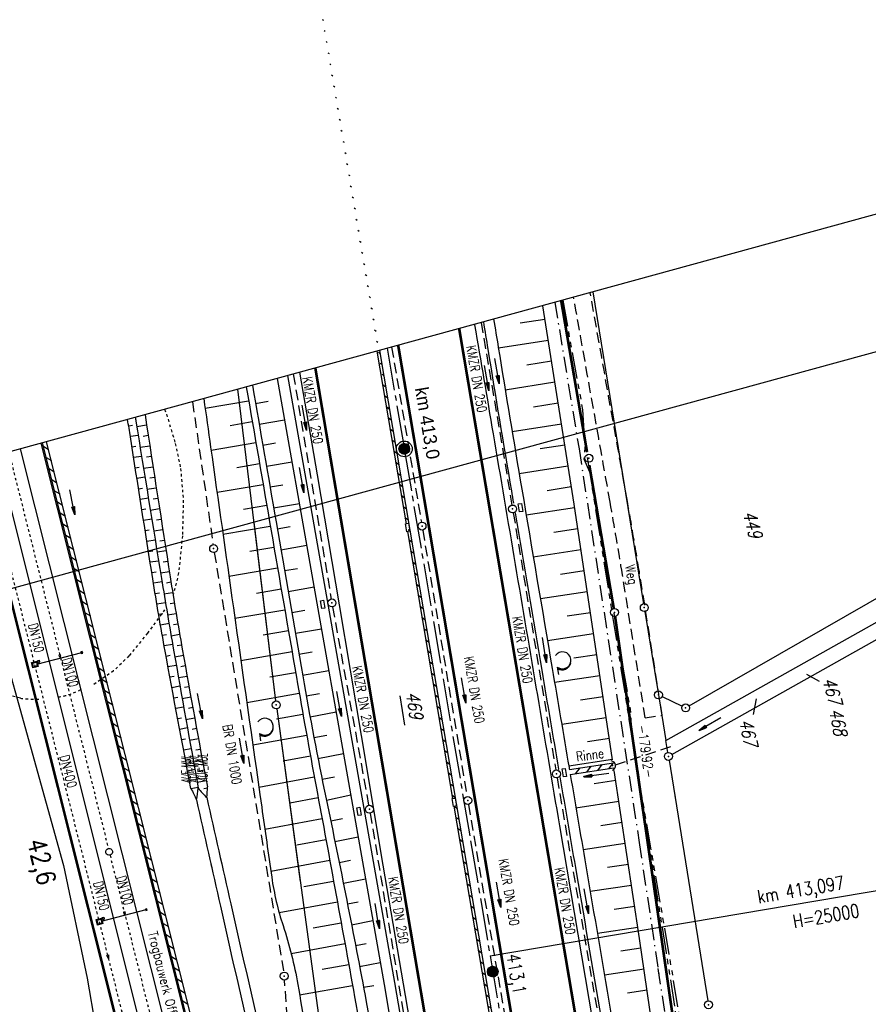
# Model space of a CAD drawing. Extents: x 447258 to 447844, y 441190 to 442763.
# Tile 121 of 123: x 447341 to 447501, y 442203 to 442388. Entities that reach past the tile are written whole.
import ezdxf
from ezdxf.enums import TextEntityAlignment as Align

# ---------------------------------------------------------------- set-up
doc = ezdxf.new("R2010")
doc.units = 0
doc.header["$LTSCALE"] = 2
doc.header["$MEASUREMENT"] = 0
for name, pattern in [('ACAD_ISO03W100', [0.5, 0.25, -0.25]), ('ACAD_ISO10W100W', [0.5, 0.25, -0.25]), ('ACHSE', [5.5, 4, -0.5, 0.5, -0.5]), ('AUSGEZOGEN', [0]), ('BAB-FM2', [2.6, 1.5, -0.5, 0.1, -0.5]), ('GESTRICH-X2', [1.5, 1, -0.5]), ('PHANTOMX2', [5, 2.5, -0.5, 0.5, -0.5, 0.5, -0.5])]:
    doc.linetypes.add(name, pattern=pattern)
doc.layers.get('0').update_dxf_attribs({"linetype": 'AUSGEZOGEN'})
for name, color, linetype in [('206-ABSTAND', 8, 'AUSGEZOGEN'), ('206-FLSTNR', 8, 'AUSGEZOGEN'), ('206-GRENZL', 8, 'AUSGEZOGEN'), ('206-GRENZL-BAB', 7, 'AUSGEZOGEN'), ('206-GRENZP', 8, 'AUSGEZOGEN'), ('206-GRENZP-BAB', 7, 'AUSGEZOGEN'), ('207-FLSTNR', 8, 'AUSGEZOGEN'), ('207-FLSTNR-BAB', 7, 'AUSGEZOGEN'), ('207-GRENZL', 8, 'AUSGEZOGEN'), ('207-GRENZL-BAB', 7, 'AUSGEZOGEN'), ('207-GRENZP', 8, 'AUSGEZOGEN'), ('207-GRENZP-BAB', 7, 'AUSGEZOGEN'), ('ACHSETOP', 250, 'ACHSE'), ('ANMERKUNG', 7, 'CONTINUOUS'), ('BAB_FM', 5, 'BAB-FM2'), ('BOESCHG', 250, 'AUSGEZOGEN'), ('DB-Bahnachse', 7, 'CONTINUOUS'), ('DB-Bestand', 8, 'CONTINUOUS'), ('DB-Gleisachsen', 7, 'CONTINUOUS'), ('DB-GRABEN', 15, 'AUSGEZOGEN'), ('DB-Ingenieurbauwerke', 15, 'CONTINUOUS'), ('DURCHL', 200, 'GESTRICH-X2'), ('FBRTOP', 250, 'AUSGEZOGEN'), ('GRABEN', 250, 'AUSGEZOGEN'), ('HEKT_B', 250, 'CONTINUOUS'), ('KANAL', 7, 'GESTRICH-X2'), ('Lichtwellenleiter COLT', 46, 'PHANTOMX2'), ('Lichtwellenleiter GLH', 46, 'PHANTOMX2'), ('MULDE', 250, 'AUSGEZOGEN'), ('NZ', 250, 'AUSGEZOGEN'), ('PFEIL', 7, 'CONTINUOUS'), ('PFEILTOP', 200, 'AUSGEZOGEN'), ('Planeinteilung', 250, 'CONTINUOUS'), ('RAHMEN', 7, 'AUSGEZOGEN'), ('Rinne', 200, 'CONTINUOUS'), ('SCHLITZRINNE', 200, 'AUSGEZOGEN'), ('SCHSYMBOL', 200, 'AUSGEZOGEN'), ('TEXTO', 4, 'CONTINUOUS'), ('WALD', 8, 'AUSGEZOGEN'), ('WEG', 250, 'GESTRICH-X2')]:
    doc.layers.add(name, color=color, linetype=linetype)
doc.styles.add('ROMANS', font='romans.shx', dxfattribs={"width": 0.8})
doc.styles.add('UNIR-H', font='unir_h.shx', dxfattribs={"width": 0.8})

# ---------------------------------------------------------------- blocks, each defined once
blk = doc.blocks.new('*X15')
at = {"color": 0}
for p, q in [((212.23, 257.39), (213.24, 258.4)), ((212.24, 257.33), (213.31, 258.4)), ((212.24, 257.47), (213.17, 258.4)), ((212.24, 257.26), (213.37, 258.39)), ((212.24, 257.55), (213.09, 258.39)), ((212.25, 257.2), (213.43, 258.38)), ((212.26, 257.63), (213, 258.37)), ((212.27, 257.14), (213.49, 258.37)), ((212.28, 257.09), (213.55, 258.35)), ((212.29, 257.73), (212.9, 258.35)), ((212.3, 257.04), (213.6, 258.33)), ((212.32, 256.99), (213.65, 258.31)), ((212.34, 257.86), (212.78, 258.29)), ((212.35, 256.94), (213.69, 258.29)), ((212.37, 256.9), (213.74, 258.26)), ((212.4, 256.85), (213.78, 258.24)), ((212.43, 256.81), (213.83, 258.21)), ((212.46, 256.77), (213.86, 258.18)), ((212.49, 256.73), (213.9, 258.14)), ((212.53, 256.7), (213.94, 258.11)), ((212.56, 256.66), (213.97, 258.07)), ((212.6, 256.63), (214.01, 258.03)), ((212.64, 256.6), (214.04, 257.99)), ((212.68, 256.57), (214.07, 257.95)), ((212.73, 256.54), (214.09, 257.91)), ((212.77, 256.52), (214.12, 257.86)), ((212.82, 256.49), (214.14, 257.82)), ((212.87, 256.47), (214.16, 257.77)), ((212.92, 256.45), (214.18, 257.72)), ((212.97, 256.44), (214.2, 257.66)), ((213.03, 256.42), (214.21, 257.6)), ((213.09, 256.41), (214.22, 257.54)), ((213.16, 256.41), (214.23, 257.48)), ((213.22, 256.4), (214.23, 257.41)), ((213.3, 256.41), (214.23, 257.34)), ((213.38, 256.41), (214.22, 257.26)), ((213.46, 256.43), (214.2, 257.17)), ((213.56, 256.46), (214.18, 257.07)), ((213.69, 256.51), (214.12, 256.95))]:
    blk.add_line(p, q, dxfattribs=at)
blk = doc.blocks.new('SRMAST2')
at = {"color": 0}
blk.add_circle((0, 0), 0.999, dxfattribs=at)
blk.add_point((0, 0), dxfattribs=at)
blk.add_blockref('*X15', (-213.23, -257.4))
blk = doc.blocks.new('PP')
at = {"color": 0}
blk.add_circle((0, -0.01), 1.49, dxfattribs=at)
blk.add_point((0, 0), dxfattribs=at)
blk = doc.blocks.new('GST')
at = {"color": 0}
blk.add_circle((0, 0), 0.75, dxfattribs=at)
blk.add_point((0, 0), dxfattribs=at)
blk = doc.blocks.new('13')
blk.add_lwpolyline([(0.76, 1.22), (-0.75, 1.22), (-0.75, 1.8), (0.76, 1.8)], close=True)
at = {"rotation": 180}
blk.add_blockref('GST', (0, 0), dxfattribs=at)
blk = doc.blocks.new('10')
blk.add_blockref('GST', (0, 0))
blk = doc.blocks.new('PFEIL2')
at = {"color": 0}
for p, q in [((0.88, 0), (-2.4, -0.01)), ((0.88, -0.27), (0.88, 0.28)), ((0.88, 0.28), (2.43, 0.01)), ((0.91, 0.27), (0.88, 0.26)), ((0.97, 0.26), (0.88, 0.25)), ((1.02, 0.25), (0.88, 0.23)), ((1.07, 0.24), (0.88, 0.21)), ((1.13, 0.23), (0.88, 0.19)), ((1.18, 0.22), (0.88, 0.17)), ((1.24, 0.21), (0.88, 0.15)), ((1.29, 0.21), (0.88, 0.14)), ((1.34, 0.2), (0.88, 0.12)), ((1.4, 0.19), (0.88, 0.1)), ((1.45, 0.18), (0.88, 0.08)), ((1.51, 0.17), (0.88, 0.06)), ((1.56, 0.16), (0.88, 0.04)), ((1.61, 0.15), (0.88, 0.02)), ((1.67, 0.14), (0.88, 0.01)), ((1.72, 0.13), (0.88, -0.01)), ((1.78, 0.12), (0.88, -0.03)), ((1.83, 0.11), (0.88, -0.05)), ((1.88, 0.1), (0.88, -0.07)), ((1.94, 0.09), (0.88, -0.09)), ((2.05, 0.08), (0.88, -0.12)), ((1.99, 0.08), (0.88, -0.11)), ((2.1, 0.07), (0.88, -0.14)), ((2.15, 0.06), (0.88, -0.16)), ((2.21, 0.05), (0.88, -0.18)), ((2.26, 0.04), (0.88, -0.2)), ((2.32, 0.03), (0.88, -0.22)), ((2.37, 0.02), (0.88, -0.23)), ((2.42, 0.01), (0.88, -0.25)), ((2.43, 0.01), (0.88, -0.27))]:
    blk.add_line(p, q, dxfattribs=at)
blk = doc.blocks.new('1135297')
blk.add_line((0, 297), (0, 0))
at = {"layer": 'RAHMEN'}
blk.add_line((25, 292), (25, 5), dxfattribs=at)
blk = doc.blocks.new('LW')
at = {"color": 0}
blk.add_line((1.18, 0), (2.58, 0), dxfattribs=at)
for centre, radius, start, end in [((0.07, 1.19), 1.6, 312.7202, 226.7249), ((0.17, 1.08), 1.68, 321.1992, 68.9844), ((0.08, 1.13), 1.67, 319.2916, 65.2101)]:
    blk.add_arc(centre, radius, start, end, dxfattribs=at)
blk = doc.blocks.new('40')
at = {"color": 0}
blk.add_arc((0.02, 0.31), 0.91, 192.5363, 347.4637, dxfattribs=at)
blk.add_point((0, 0), dxfattribs=at)

msp = doc.modelspace()

# ---------------------------------------------------------------- hatches: boundary and pattern name
at = {"layer": 'SCHLITZRINNE'}
h = msp.add_hatch(dxfattribs=at)
h.set_pattern_fill('_USER', color=256, scale=1.5, angle=45, style=0, pattern_type=0)
h.set_pattern_definition([(324.57214, (447454.4577, 442051.7744), (0.8695163, 1.222269), [])])
edge = h.paths.add_edge_path()
edge.add_line((447334.61, 442762.62), (447342.75, 442714.53))
edge.add_line((447342.75, 442714.53), (447353.71, 442649.78))
edge.add_line((447353.71, 442649.78), (447366.66, 442573))
edge.add_line((447366.66, 442573), (447374.28, 442528.1))
edge.add_line((447374.28, 442528.1), (447381.7, 442484.19))
edge.add_line((447381.7, 442484.19), (447389.27, 442439.44))
edge.add_line((447389.27, 442439.44), (447397.61, 442390.05))
edge.add_line((447397.61, 442390.05), (447405.85, 442341.53))
edge.add_line((447405.85, 442341.53), (447414.19, 442292.22))
edge.add_line((447414.19, 442292.22), (447422.92, 442240.68))
edge.add_line((447422.92, 442240.68), (447431.34, 442190.99))
edge.add_line((447431.34, 442190.99), (447439.46, 442143.08))
edge.add_line((447439.46, 442143.08), (447447.75, 442093.98))
edge.add_line((447447.75, 442093.98), (447454.08, 442054.03))
edge.add_line((447454.08, 442054.03), (447459.73, 442020.52))
edge.add_line((447453.69, 442053.31), (447459.22, 442020.52))
edge.add_line((447459.22, 442020.52), (447459.73, 442020.52))

# ---------------------------------------------------------------- linework, layer by layer
at = {"layer": '206-FLSTNR'}
msp.add_line((447479.53, 442260.4), (447478.97, 442257.43), dxfattribs=at)
at = {"layer": '206-GRENZL'}
for p, q in [((447458.32, 442278.34), (447448.82, 442337.16)), ((447466.89, 442259.06), (447509.85, 442283.72)), ((447458.56, 442276.86), (447460.98, 442261.88)), ((447462.49, 442252.52), (447505.65, 442276.76)), ((447463.63, 442249.91), (447507.62, 442274.64)), ((447461.78, 442260.82), (447465.56, 442259.01)), ((447461.22, 442260.4), (447462.49, 442252.52)), ((447462.86, 442250.28), (447462.49, 442252.52)), ((447463.1, 442248.8), (447464.43, 442240.58))]:
    msp.add_line(p, q, dxfattribs=at)
at = {"layer": '206-GRENZL-BAB', "const_width": 0.5, "flags": 128}
for points in [[(447442.75, 442335.5), (447447.62, 442307.02)], [(447448.07, 442304.41), (447452.68, 442277.43)], [(447452.92, 442275.95), (447458.2, 442239.3)]]:
    msp.add_lwpolyline(points, dxfattribs=at)
at = {"layer": '206-GRENZL-BAB', "flags": 128}
for points in [[(447388.91, 442259.99), (447381.75, 442318.78)], [(447389.1, 442258.51), (447393.53, 442225.96)]]:
    msp.add_lwpolyline(points, dxfattribs=at)
at = {"layer": '207-FLSTNR'}
msp.add_line((447491.52, 442263.66), (447489.1, 442264.96), dxfattribs=at)
at = {"layer": '207-FLSTNR-BAB'}
msp.add_line((447412.3, 442260.99), (447413.21, 442255.43), dxfattribs=at)
at = {"layer": '207-GRENZL'}
for p, q in [((447458.32, 442278.34), (447452.83, 442312.34)), ((447466.89, 442259.06), (447509.85, 442283.72)), ((447458.56, 442276.86), (447460.98, 442261.88)), ((447462.49, 442252.52), (447505.65, 442276.76)), ((447463.63, 442249.91), (447507.62, 442274.64)), ((447461.78, 442260.82), (447465.56, 442259.01)), ((447461.22, 442260.4), (447462.49, 442252.52)), ((447462.86, 442250.28), (447462.49, 442252.52)), ((447463.1, 442248.8), (447470.43, 442203.44))]:
    msp.add_line(p, q, dxfattribs=at)
at = {"layer": '207-GRENZL-BAB', "const_width": 0.5, "flags": 128}
for points in [[(447446.99, 442310.74), (447447.63, 442306.96)], [(447448.06, 442304.49), (447452.68, 442277.43)], [(447452.92, 442275.95), (447478.39, 442099.35)]]:
    msp.add_lwpolyline(points, dxfattribs=at)
at = {"layer": '207-GRENZL-BAB', "flags": 128}
for points in [[(447388.91, 442259.99), (447384.81, 442293.69)], [(447389.1, 442258.51), (447410.25, 442103.17)]]:
    msp.add_lwpolyline(points, dxfattribs=at)
at = {"layer": 'ACHSETOP', "color": 0}
msp.add_lwpolyline([(447409.94, 442326.51), (447413.15, 442307.54)], dxfattribs=at)
at = {"layer": 'ACHSETOP'}
msp.add_lwpolyline([(447413.15, 442307.54), (447425.67, 442233.59), (447438.19, 442159.65), (447454.89, 442061.05), (447459.06, 442036.4), (447463.24, 442011.75)], dxfattribs=at)
at = {"layer": 'BAB_FM'}
msp.add_lwpolyline([(447441.56, 442335.17), (447446.12, 442307.55), (447457.49, 442233.3), (447461.15, 442208.57)], dxfattribs=at)
at = {"layer": 'BAB_FM', "flags": 128}
msp.add_lwpolyline([(447461.01, 442209.52), (447468.47, 442160.08), (447477.51, 442098.44), (447479.69, 442087.43), (447488.56, 442088.93)], dxfattribs=at)
at = {"layer": 'BOESCHG'}
for p, q in [((447439.7, 442331.96), (447434.99, 442331.22)), ((447440.32, 442328.01), (447430.91, 442326.53)), ((447440.94, 442324.06), (447436.25, 442323.32)), ((447441.56, 442320.11), (447432.2, 442318.64)), ((447375.58, 442315.2), (447383.79, 442316.62)), ((447385.1, 442316.11), (447387.49, 442316.53)), ((447442.18, 442316.15), (447437.52, 442315.42)), ((447385.78, 442312.17), (447390.58, 442313)), ((447361.9, 442311.94), (447361.16, 442311.82)), ((447362.67, 442311.79), (447364.53, 442312.08)), ((447380.31, 442311.96), (447384.48, 442312.68)), ((447442.8, 442312.2), (447433.51, 442310.75)), ((447362.95, 442310.08), (447361.47, 442309.85)), ((447363.91, 442309.96), (447364.84, 442310.1)), ((447362.53, 442307.99), (447361.78, 442307.87)), ((447363.31, 442307.84), (447365.14, 442308.12)), ((447376.7, 442307.27), (447385.16, 442308.74)), ((447386.46, 442308.23), (447388.87, 442308.65)), ((447443.42, 442308.25), (447438.8, 442307.53)), ((447363.59, 442306.13), (447362.09, 442305.9)), ((447364.54, 442306.01), (447365.44, 442306.15)), ((447363.16, 442304.04), (447362.4, 442303.92)), ((447363.95, 442303.89), (447365.75, 442304.17)), ((447381.55, 442304.05), (447385.84, 442304.8)), ((447387.14, 442304.29), (447391.97, 442305.12)), ((447444.04, 442304.3), (447434.83, 442302.86)), ((447364.23, 442302.18), (447362.71, 442301.94)), ((447365.16, 442302.06), (447366.06, 442302.19)), ((447363.79, 442300.09), (447363.02, 442299.97)), ((447364.6, 442299.94), (447366.36, 442300.22)), ((447377.82, 442299.35), (447386.52, 442300.85)), ((447387.82, 442300.35), (447390.24, 442300.76)), ((447444.66, 442300.35), (447440.08, 442299.63)), ((447364.87, 442298.24), (447363.33, 442297.99)), ((447365.79, 442298.11), (447366.67, 442298.24)), ((447364.42, 442296.14), (447363.65, 442296.02)), ((447365.24, 442296), (447366.97, 442296.27)), ((447382.79, 442296.15), (447387.2, 442296.91)), ((447388.51, 442296.4), (447393.36, 442297.24)), ((447445.28, 442296.4), (447436.16, 442295.02)), ((447365.52, 442294.29), (447363.96, 442294.04)), ((447366.42, 442294.15), (447367.28, 442294.29)), ((447378.95, 442291.43), (447387.88, 442292.97)), ((447389.19, 442292.46), (447391.62, 442292.88)), ((447445.88, 442292.44), (447441.35, 442291.76)), ((447365.05, 442292.19), (447364.27, 442292.07)), ((447365.88, 442292.05), (447367.59, 442292.31)), ((447366.16, 442290.34), (447364.58, 442290.09)), ((447367.05, 442290.2), (447367.9, 442290.34)), ((447384.04, 442288.25), (447388.56, 442289.03)), ((447389.87, 442288.52), (447394.75, 442289.36)), ((447365.69, 442288.24), (447364.9, 442288.12)), ((447366.53, 442288.1), (447368.21, 442288.36)), ((447446.47, 442288.49), (447437.5, 442287.13)), ((447366.81, 442286.39), (447365.21, 442286.14)), ((447367.68, 442286.25), (447368.52, 442286.39)), ((447380.07, 442283.5), (447389.25, 442285.09)), ((447390.55, 442284.58), (447393, 442285)), ((447366.33, 442284.29), (447365.52, 442284.16)), ((447367.17, 442284.15), (447368.83, 442284.41)), ((447447.07, 442284.53), (447442.62, 442283.86)), ((447367.45, 442282.45), (447365.84, 442282.19)), ((447368.32, 442282.3), (447369.14, 442282.43)), ((447391.23, 442280.64), (447396.14, 442281.49)), ((447366.97, 442280.35), (447366.16, 442280.22)), ((447367.82, 442280.2), (447369.45, 442280.46)), ((447385.28, 442280.34), (447389.93, 442281.15)), ((447447.67, 442280.58), (447438.83, 442279.24)), ((447368.1, 442278.51), (447366.48, 442278.24)), ((447368.96, 442278.35), (447369.78, 442278.48)), ((447367.63, 442276.41), (447366.82, 442276.27)), ((447368.49, 442276.24), (447370.1, 442276.51)), ((447381.19, 442275.58), (447390.61, 442277.21)), ((447391.91, 442276.7), (447394.37, 442277.12)), ((447448.27, 442276.62), (447443.88, 442275.96)), ((447368.77, 442274.58), (447367.16, 442274.3)), ((447369.63, 442274.4), (447370.44, 442274.54)), ((447368.3, 442272.47), (447367.5, 442272.33)), ((447369.16, 442272.29), (447370.77, 442272.57)), ((447386.52, 442272.44), (447391.29, 442273.26)), ((447392.6, 442272.76), (447397.53, 442273.61)), ((447448.86, 442272.66), (447440.17, 442271.35)), ((447369.45, 442270.65), (447367.85, 442270.36)), ((447370.31, 442270.46), (447371.12, 442270.6)), ((447369, 442268.54), (447368.21, 442268.39)), ((447369.85, 442268.34), (447371.47, 442268.63)), ((447382.31, 442267.65), (447391.97, 442269.32)), ((447393.28, 442268.81), (447395.75, 442269.24)), ((447449.46, 442268.71), (447445.15, 442268.06)), ((447370.14, 442266.71), (447368.57, 442266.43)), ((447371.01, 442266.52), (447371.82, 442266.66)), ((447369.71, 442264.6), (447368.93, 442264.46)), ((447370.55, 442264.4), (447372.17, 442264.69)), ((447387.77, 442264.53), (447392.66, 442265.38)), ((447393.96, 442264.87), (447398.91, 442265.73)), ((447450.06, 442264.75), (447441.51, 442263.46)), ((447370.83, 442262.78), (447369.3, 442262.49)), ((447371.71, 442262.58), (447372.52, 442262.72)), ((447371.24, 442260.46), (447372.88, 442260.75)), ((447383.44, 442259.71), (447393.34, 442261.44)), ((447394.65, 442260.93), (447397.13, 442261.38)), ((447450.66, 442260.8), (447446.42, 442260.16)), ((447370.42, 442260.67), (447369.66, 442260.53)), ((447371.53, 442258.84), (447370.03, 442258.56)), ((447372.42, 442258.64), (447373.24, 442258.79)), ((447389.02, 442256.61), (447394.04, 442257.5)), ((447395.37, 442257), (447400.29, 442257.91)), ((447371.14, 442256.73), (447370.4, 442256.59)), ((447371.95, 442256.52), (447373.59, 442256.82)), ((447451.25, 442256.84), (447442.85, 442255.58)), ((447372.23, 442254.91), (447370.77, 442254.63)), ((447373.13, 442254.7), (447373.95, 442254.85)), ((447384.57, 442251.73), (447394.74, 442253.56)), ((447396.11, 442253.07), (447398.55, 442253.53)), ((447371.86, 442252.8), (447371.14, 442252.66)), ((447372.65, 442252.58), (447374.32, 442252.88)), ((447451.85, 442252.89), (447447.69, 442252.26)), ((447372.94, 442250.97), (447371.52, 442250.7)), ((447373.84, 442250.76), (447374.68, 442250.92)), ((447390.3, 442248.69), (447395.45, 442249.63)), ((447396.87, 442249.14), (447401.67, 442250.09)), ((447372.59, 442248.87), (447371.89, 442248.73)), ((447373.36, 442248.64), (447375.04, 442248.95)), ((447452.45, 442248.93), (447444.2, 442247.69)), ((447373.65, 442247.04), (447372.27, 442246.77)), ((447374.56, 442246.83), (447375.41, 442246.98)), ((447373.37, 442244.93), (447372.65, 442244.81)), ((447374.07, 442244.7), (447375.78, 442245.02)), ((447385.71, 442243.76), (447396.18, 442245.69)), ((447397.65, 442245.22), (447400.01, 442245.69)), ((447453.04, 442244.98), (447448.96, 442244.36)), ((447372.91, 442243.48), (447374.24, 442243.75)), ((447376.01, 442243.56), (447375.32, 442243.39)), ((447398.46, 442241.3), (447403.05, 442242.26)), ((447391.59, 442240.77), (447396.91, 442241.76)), ((447453.64, 442241.02), (447445.54, 442239.8)), ((447386.84, 442235.83), (447397.64, 442237.83)), ((447399.27, 442237.38), (447401.51, 442237.84)), ((447454.24, 442237.07), (447450.23, 442236.46)), ((447392.89, 442232.88), (447398.37, 442233.89)), ((447400.07, 442233.46), (447404.45, 442234.36)), ((447454.84, 442233.11), (447446.89, 442231.91)), ((447387.97, 442227.91), (447399.09, 442229.96)), ((447400.87, 442229.54), (447403.01, 442229.97)), ((447455.43, 442229.16), (447451.5, 442228.56)), ((447394.22, 442225), (447399.81, 442226.03)), ((447401.66, 442225.62), (447405.84, 442226.46)), ((447456.03, 442225.2), (447448.24, 442224.03)), ((447389.54, 442220.08), (447400.53, 442222.09)), ((447402.43, 442221.7), (447404.48, 442222.1)), ((447456.63, 442221.25), (447452.77, 442220.67)), ((447395.99, 442217.2), (447401.25, 442218.16)), ((447403.2, 442217.77), (447407.23, 442218.56)), ((447457.22, 442217.29), (447449.59, 442216.14)), ((447391.81, 442212.38), (447401.97, 442214.22)), ((447403.97, 442213.85), (447405.95, 442214.23)), ((447457.81, 442213.34), (447454.03, 442212.78)), ((447404.72, 442209.92), (447408.62, 442210.66)), ((447397.69, 442209.38), (447402.68, 442210.29)), ((447458.39, 442209.38), (447450.93, 442208.29)), ((447393.41, 442204.55), (447403.39, 442206.35)), ((447405.46, 442205.99), (447407.39, 442206.35)), ((447458.97, 442205.42), (447455.29, 442204.88))]:
    msp.add_line(p, q, dxfattribs=at)
for points in [[(447452.46, 442248.87), (447445.18, 442297.08), (447439.3, 442334.55)], [(447472.34, 442096.21), (447468.27, 442117.17), (447463.44, 442148.17), (447462.83, 442178.92), (447457.54, 442215.17), (447452.76, 442246.86)]]:
    msp.add_lwpolyline(points, dxfattribs=at)
for points in [[(447383.34, 442319.22, -0.000023), (447388.04, 442292.08, 0.000041), (447392.81, 442264.5, 0.003207), (447396.52, 442243.84, -0.001616), (447404.01, 442202.89, -0.009356), (447413.24, 442145.39, 0.012826), (447420.26, 442103.48, 0.004034), (447421.5, 442097.35, -0.002898), (447423.24, 442088.82, -0.014157), (447429.08, 442054.36, 0.005032), (447432.93, 442028.82, 0.007789)], [(447384.51, 442319.53, -0.000038), (447388.96, 442293.79, 0.000063), (447393.99, 442264.7, 0.008534), (447398.41, 442241.52, -0.005165), (447405.98, 442203.26, -0.012619), (447414.72, 442148.98, 0.015149), (447422.23, 442103.8, 0.002881), (447423.63, 442096.93, -0.000329), (447423.83, 442095.94, -0.014194)], [(447375.33, 442317.02, -0.000085), (447376.62, 442307.86, 0.000088), (447380.91, 442277.56, 0.000171), (447386.25, 442239.98, 0.000486), (447388.14, 442226.75, 0.043487), (447390.28, 442217.62, -0.035626), (447393.07, 442206.53, -0.015589), (447395.49, 442189.77, 0.012811), (447398.33, 442169.36, 0.001759), (447400.41, 442157.01, -0.000419), (447409.3, 442105.16, -0.003399), (447413.91, 442077.02, -0.00191), (447421.57, 442026.87)], [(447372.91, 442243.48, -0.002941), (447368.03, 442269.4, -0.005615), (447365.71, 442283.02, -0.000607), (447361.48, 442309.79, 0.000382), (447360.96, 442313.08, 0.007577)], [(447364.24, 442313.98, 0.000935), (447368.99, 442283.38, 0.004891), (447371.27, 442269.74, 0.002564), (447376.01, 442243.79)]]:
    msp.add_lwpolyline(points, format="xyb", dxfattribs=at)
for centre, radius, start, end in [((447427.73, 442268.92), 60.43, 204.8929, 207.1409), ((447363.89, 442243.98), 10.39, 345.3364, 357.6823), ((447384.32, 442251.11), 12.57, 216.9259, 227.9069), ((447360.12, 442243.62), 15.89, 353.3512, 0.6073)]:
    msp.add_arc(centre, radius, start, end, dxfattribs=at)
at = {"layer": 'DB-Bahnachse', "linetype": 'ACAD_ISO10W100W'}
for p, q in [((447338.54, 442306.94), (447357.33, 442232.15)), ((447357.64, 442230.89), (447372.45, 442171.94))]:
    msp.add_line(p, q, dxfattribs=at)
at = {"layer": 'DB-Bahnachse', "linetype": 'Continuous'}
msp.add_ellipse((447357.48, 442231.52), major_axis=(-0.46, 0.46), ratio=1, start_param=2.610467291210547, end_param=8.893652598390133, dxfattribs=at)
at = {"layer": 'DB-Bestand', "linetype": 'ACAD_ISO10W100W'}
for p, q in [((447367.94, 442315), (447368.29, 442314.07)), ((447368.29, 442314.07), (447368.29, 442314.07)), ((447368.29, 442314.07), (447369.95, 442308.55)), ((447369.95, 442308.55), (447370.95, 442303.83)), ((447370.95, 442303.83), (447370.95, 442303.83)), ((447370.95, 442303.83), (447371.46, 442297.89)), ((447371.46, 442297.89), (447371.3, 442291.16)), ((447371.3, 442291.16), (447370.58, 442284.13)), ((447371.3, 442291.16), (447371.3, 442291.16)), ((447370.58, 442284.13), (447369.56, 442280.06)), ((447367.93, 442277.18), (447364.72, 442272.78)), ((447364.72, 442272.78), (447361.2, 442268.49)), ((447361.2, 442268.49), (447358.31, 442265.65)), ((447358.31, 442265.65), (447354.56, 442263.11)), ((447358.31, 442265.65), (447358.31, 442265.65)), ((447340.72, 442260.51), (447336.27, 442261.65)), ((447352.07, 442262.06), (447350.32, 442261.33)), ((447350.32, 442261.33), (447350.32, 442261.33))]:
    msp.add_line(p, q, dxfattribs=at)
for major_axis, start_param, end_param in [((-5.62, 21.61), 3.076835, 3.189249), ((-5.61, 21.61), 2.754604, 2.924626)]:
    msp.add_ellipse((447343.68, 442282.64), major_axis=major_axis, ratio=1, start_param=start_param, end_param=end_param, dxfattribs=at)
at = {"layer": 'DB-Gleisachsen', "linetype": 'Continuous'}
for p, q in [((447340.7, 442307.53), (447388.85, 442115.89)), ((447384.48, 442114.79), (447336.38, 442306.34))]:
    msp.add_line(p, q, dxfattribs=at)
at = {"layer": 'DB-GRABEN', "linetype": 'Continuous'}
msp.add_line((447376.67, 442229.15), (447376.81, 442228.67), dxfattribs=at)
at = {"layer": 'DB-Ingenieurbauwerke', "linetype": 'Continuous'}
for p, q in [((447392.83, 442116.89), (447344.66, 442308.61)), ((447332.2, 442305.2), (447380.24, 442114.02)), ((447332.41, 442305.26), (447380.52, 442113.8)), ((447335.15, 442278.16), (447348.84, 442228.94)), ((447343.83, 442266.95), (447352.3, 442269.12)), ((447348.29, 442268.72), (447348, 442268.64)), ((447348, 442268.64), (447348.07, 442268.35)), ((447348.07, 442268.35), (447348.36, 442268.42)), ((447348.26, 442268.24), (447348.15, 442268.06)), ((447348.36, 442268.42), (447348.29, 442268.72)), ((447352.41, 442269.31), (447352.11, 442269.23)), ((447352.11, 442269.23), (447352.19, 442268.94)), ((447352.19, 442268.94), (447352.48, 442269.02)), ((447352.48, 442269.02), (447352.41, 442269.31)), ((447342.83, 442267.24), (447343.85, 442267.5)), ((447343.09, 442266.22), (447342.83, 442267.24)), ((447343.01, 442267.13), (447343.74, 442267.32)), ((447343.2, 442266.4), (447343.01, 442267.13)), ((447344.11, 442266.48), (447343.09, 442266.22)), ((447343.92, 442266.59), (447343.2, 442266.4)), ((447343.74, 442267.32), (447343.92, 442266.59)), ((447343.85, 442267.5), (447344.11, 442266.48)), ((447344, 442267.61), (447344.29, 442267.69)), ((447344.07, 442267.32), (447344, 442267.61)), ((447344.36, 442267.4), (447344.07, 442267.32)), ((447344.25, 442267.22), (447344.15, 442267.03)), ((447344.22, 442267.36), (447344.25, 442267.22)), ((447344.29, 442267.69), (447344.36, 442267.4)), ((447348.84, 442228.94), (447348.84, 442228.94)), ((447348.84, 442228.94), (447348.84, 442228.94)), ((447348.84, 442228.94), (447348.84, 442228.94)), ((447348.84, 442228.94), (447348.84, 442228.94)), ((447348.84, 442228.94), (447348.84, 442228.94)), ((447348.84, 442228.94), (447353.31, 442207.68)), ((447356.02, 442218.46), (447364.48, 442220.63)), ((447360.47, 442220.22), (447360.18, 442220.15)), ((447360.18, 442220.15), (447360.26, 442219.86)), ((447360.26, 442219.86), (447360.55, 442219.93)), ((447360.55, 442219.93), (447360.47, 442220.22)), ((447364.59, 442220.81), (447364.3, 442220.74)), ((447364.3, 442220.74), (447364.37, 442220.45)), ((447364.37, 442220.45), (447364.66, 442220.52)), ((447364.66, 442220.52), (447364.59, 442220.81)), ((447355.01, 442218.74), (447356.03, 442219.01)), ((447355.27, 442217.73), (447355.01, 442218.74)), ((447355.2, 442218.64), (447355.92, 442218.82)), ((447355.38, 442217.91), (447355.2, 442218.64)), ((447356.11, 442218.1), (447355.38, 442217.91)), ((447355.92, 442218.82), (447356.11, 442218.1)), ((447356.03, 442219.01), (447356.29, 442217.99)), ((447356.18, 442219.12), (447356.47, 442219.2)), ((447356.26, 442218.83), (447356.18, 442219.12)), ((447356.55, 442218.91), (447356.26, 442218.83)), ((447356.44, 442218.72), (447356.33, 442218.54)), ((447356.4, 442218.87), (447356.44, 442218.72)), ((447356.47, 442219.2), (447356.55, 442218.91)), ((447360.44, 442219.75), (447360.33, 442219.57)), ((447356.29, 442217.99), (447355.27, 442217.73)), ((447357.02, 442212), (447357.34, 442212.09)), ((447357.34, 442211.39), (447357.02, 442212)), ((447357.34, 442212.09), (447357.34, 442211.39)), ((447353.31, 442207.68), (447353.31, 442207.68)), ((447353.31, 442207.68), (447356.3, 442190.55))]:
    msp.add_line(p, q, dxfattribs=at)
at = {"layer": 'DB-Ingenieurbauwerke', "linetype": 'ACAD_ISO03W100'}
msp.add_line((447333.66, 442305.6), (447377.88, 442129.62), dxfattribs=at)
at = {"layer": 'DURCHL'}
msp.add_line((447453, 442247.94), (447463.59, 442251.46), dxfattribs=at)
at = {"layer": 'FBRTOP', "color": 0, "const_width": 0.5}
for points in [[(447423.51, 442330.22, -0.000001), (447426.95, 442309.88)], [(447396.37, 442322.79, -0.000001), (447399.34, 442305.2)]]:
    msp.add_lwpolyline(points, format="xyb", dxfattribs=at)
at = {"layer": 'FBRTOP', "color": 0}
msp.add_lwpolyline([(447426.41, 442331.02, 0), (447426.43, 442330.92, -0.000001), (447429.91, 442310.38)], format="xyb", dxfattribs=at)
at = {"layer": 'FBRTOP', "const_width": 0.5}
msp.add_lwpolyline([(447412, 442327.07), (447415.36, 442307.31, -0.000099), (447419.67, 442281.77, 0.000025), (447423.99, 442256.23, 0.000001), (447428.12, 442231.81, -0.000002), (447432.24, 442207.4, -0.000028), (447436.38, 442182.92, 0.000056), (447440.51, 442158.44, 0.000309), (447444.65, 442134.09, -0.000068), (447448.78, 442109.73, -0.000049), (447453.2, 442083.64, -0.000054), (447457.19, 442060.08, -0.000328), (447459.27, 442047.72, 0.000203), (447462.63, 442027.73, 0.000399), (447463.2, 442024.39, 0.000015), (447463.85, 442020.55, 0.00188)], format="xyb", dxfattribs=at)
at = {"layer": 'FBRTOP', "flags": 128}
msp.add_lwpolyline([(447393.41, 442321.98), (447396.7, 442302.64), (447400.87, 442278.1), (447405.02, 442253.45), (447409.13, 442229.04), (447413.32, 442204.42), (447417.51, 442179.75), (447421.68, 442155.18), (447425.88, 442130.45), (447427.86, 442118.39), (447430.02, 442106.04), (447432.09, 442093.82), (447434.13, 442081.74), (447436.22, 442069.28), (447438.33, 442056.99), (447440.41, 442044.67), (447442.52, 442032.35), (447444.52, 442020.43)], dxfattribs=at)
at = {"layer": 'FBRTOP', "const_width": 0.5}
for points in [[(447426.95, 442309.88), (447439.47, 442235.93), (447452, 442161.98), (447468.69, 442063.39), (447472.87, 442038.74), (447475.93, 442020.62)], [(447399.34, 442305.2), (447411.87, 442231.26), (447424.39, 442157.31), (447441.09, 442058.71), (447445.26, 442034.06), (447447.56, 442020.45)]]:
    msp.add_lwpolyline(points, dxfattribs=at)
at = {"layer": 'FBRTOP'}
msp.add_lwpolyline([(447429.91, 442310.38, -0.000001), (447438.26, 442261.08, -0.000003), (447442.43, 442236.43), (447454.95, 442162.48, 0.000003), (447463.3, 442113.19, -0.000005), (447471.65, 442063.89), (447475.82, 442039.24), (447478.97, 442020.64, -0.000014)], format="xyb", dxfattribs=at)
at = {"layer": 'GRABEN'}
msp.add_lwpolyline([(447362.4, 442313.48, -0.000092), (447362.51, 442312.79, 0.000361), (447367.34, 442283.12, 0.002866), (447369.64, 442269.55, 0.001494), (447374.28, 442243.56)], format="xyb", dxfattribs=at)
at = {"layer": 'KANAL'}
for p, q in [((447427.67, 442331.37), (447433.47, 442296.94)), ((447410.77, 442326.73), (447416.38, 442293.72)), ((447392.21, 442321.65), (447399.37, 442279.22)), ((447373.19, 442316.43), (447377.09, 442289.47)), ((447433.72, 442295.47), (447441.72, 442246.97)), ((447416.63, 442292.22), (447425, 442241.97)), ((447399.62, 442277.75), (447406.44, 442240.31)), ((447396.02, 442128.43), (447390.57, 442207.34))]:
    msp.add_line(p, q, dxfattribs=at)
at = {"layer": 'KANAL', "flags": 128}
for points in [[(447377.31, 442288), (447387.77, 442224.78), (447390.41, 442208.81)], [(447441.97, 442245.47), (447443.56, 442236.28), (447450.16, 442198.03)], [(447425.25, 442240.47), (447426.57, 442232.78), (447433.5, 442192.44)], [(447406.72, 442238.84), (447408.35, 442229.02), (447413.03, 442200.87)]]:
    msp.add_lwpolyline(points, dxfattribs=at)
at = {"layer": 'Lichtwellenleiter COLT', "flags": 128}
msp.add_lwpolyline([(447442.96, 442335.56), (447456.7, 442249.29), (447463.6, 442209.09), (447469.32, 442174.78), (447469.36, 442166.15), (447470.01, 442158.25), (447478.55, 442083.31), (447480.14, 442073.68), (447482.71, 442066.62), (447489.76, 442034.75), (447494.21, 442009.95), (447495.29, 441993.16), (447497.59, 441980.16), (447507.01, 441951.68), (447515.71, 441920.25), (447518.26, 441903.22), (447520.43, 441896.13), (447523.64, 441884.43), (447526.37, 441878.79), (447528.11, 441866.61), (447535.41, 441848.78), (447549.9, 441801.26), (447568.27, 441742.34), (447581.42, 441716.38), (447612.07, 441661.31), (447621.06, 441647.3), (447628.35, 441633.93), (447651.39, 441582.52), (447667.47, 441546.03), (447670.34, 441536.67), (447673.43, 441498.26), (447664.89, 441495.23), (447661.03, 441486.35), (447675.09, 441449.74), (447687.91, 441416.57), (447692.3, 441403.5), (447701.96, 441375.5), (447703.06, 441372.66), (447718.41, 441332.85), (447728.05, 441307.18), (447736.09, 441285.14), (447740.65, 441276.91), (447753.75, 441244.43), (447753.96, 441243.94)], dxfattribs=at)
at = {"layer": 'Lichtwellenleiter GLH', "flags": 128}
msp.add_lwpolyline([(447443.04, 442335.58), (447446.8, 442314.88), (447447.2, 442307.73), (447447.04, 442305.66), (447448.11, 442303.18), (447455.85, 442257.88), (447455.97, 442254.99), (447459.18, 442233.7), (447462.55, 442212.49), (447466.16, 442189.43), (447469.2, 442166.06), (447470.01, 442158.25), (447477.85, 442087.76), (447478.83, 442082.34), (447479.74, 442076.08), (447482.71, 442066.62), (447482.87, 442066.06), (447485.15, 442052.08), (447487.03, 442045.02), (447495.36, 441997.64), (447495.6, 441995.69), (447495.21, 441993.32), (447496.28, 441982.82), (447499.1, 441971.42), (447507.79, 441945.91), (447510.42, 441935.5), (447513.48, 441923.43), (447517.9, 441903.13), (447521.94, 441888.8), (447544.37, 441820.37), (447557.57, 441774.31), (447581.17, 441717.98), (447600.46, 441683.64), (447618.3, 441651.87), (447628.98, 441630.36), (447653.54, 441577.92), (447660.35, 441562.95), (447664.56, 441553.74), (447668.65, 441544.5), (447669.8, 441541.08), (447661.43, 441483.76), (447662.61, 441481.55), (447669.4, 441464.07), (447675.66, 441448.3), (447681.09, 441434.84), (447685.34, 441422.75), (447689.15, 441411.07), (447689.92, 441408.69), (447693.54, 441400.58), (447697.25, 441388.48), (447698.59, 441384.75), (447711.28, 441353.27), (447728.9, 441302.55), (447734.68, 441288.07), (447738.28, 441281.65), (447743.23, 441270.19), (447752.44, 441247.18), (447753.82, 441243.9)], dxfattribs=at)
at = {"layer": 'MULDE'}
for points in [[(447428.07, 442331.48, -0.000503), (447428.91, 442326.37, 0.001525), (447433.35, 442299.62, 0.00001), (447433.75, 442297.29, 0.00025)], [(447430.01, 442332.01, -0.000523), (447430.89, 442326.69, 0.001525), (447435.32, 442299.95, 0.000138), (447441.06, 442266.12, 0.00025), (447444.24, 442247.45, 0.000001), (447444.3, 442247.09, -0.000031)], [(447434.06, 442295.46, 0.000121), (447439.09, 442265.79, 0.00025), (447442.26, 442247.11, 0), (447442.28, 442247.04, -0.000031)], [(447444.47, 442246.11, 0.000045), (447447.6, 442227.75, -0.000031), (447452.73, 442197.72, -0.000084), (447457.44, 442170.13, -0.000086), (447462.29, 442141.66, -0.003062), (447465.79, 442120.28, 0.002784), (447469.63, 442096.78, 0.000151), (447469.79, 442095.82, -0.000125)], [(447442.51, 442245.68, 0.000044), (447445.63, 442227.41, -0.000031), (447450.61, 442198.27, -0.000084)]]:
    msp.add_lwpolyline(points, format="xyb", dxfattribs=at)
for points in [[(447389.2, 442320.82), (447409.35, 442206.52), (447427.42, 442099.51), (447440.65, 442020.41)], [(447391.14, 442321.35), (447411.33, 442206.86), (447412.37, 442200.68)]]:
    msp.add_lwpolyline(points, dxfattribs=at)
at = {"layer": 'MULDE', "flags": 128}
for points in [[(447373.95, 442241.35, 0.000536), (447378.45, 442221.28, 0.001185), (447380.51, 442212.2, 0.000289), (447387.72, 442181, -0.001322), (447389.28, 442174.17, -0.007292), (447390.43, 442168.73, -0.001706), (447394.93, 442145.25, -0.009288), (447395.06, 442144.47, -0.001695), (447395.72, 442139.97, -0.001695)], [(447375.9, 442241.78, 0.000536), (447380.4, 442221.72, 0.001185), (447382.46, 442212.65, 0.000289), (447389.67, 442181.45, -0.001322), (447391.23, 442174.62, -0.007292), (447392.39, 442169.11, -0.001706), (447396.9, 442145.62, -0.009288), (447397.04, 442144.77, -0.001867), (447397.77, 442139.8, -0.001695)]]:
    msp.add_lwpolyline(points, format="xyb", dxfattribs=at)
at = {"layer": 'NZ'}
msp.add_line((447429.34, 442211.9), (447519.82, 442227.22), dxfattribs=at)
at = {"layer": 'PFEILTOP'}
for p, q in [((447345.08, 442308.02), (447346.06, 442307.41)), ((447345.61, 442305.93), (447346.58, 442305.32)), ((447346.13, 442303.84), (447347.11, 442303.23)), ((447346.66, 442301.74), (447347.63, 442301.14)), ((447347.18, 442299.65), (447348.16, 442299.04)), ((447347.71, 442297.56), (447348.68, 442296.95)), ((447348.23, 442295.47), (447349.21, 442294.86)), ((447348.76, 442293.37), (447349.74, 442292.77)), ((447349.28, 442291.28), (447350.26, 442290.67)), ((447349.81, 442289.19), (447350.79, 442288.58)), ((447350.34, 442287.1), (447351.31, 442286.49)), ((447350.86, 442285), (447351.84, 442284.4)), ((447351.39, 442282.91), (447352.36, 442282.3)), ((447351.91, 442280.82), (447352.89, 442280.21)), ((447352.44, 442278.73), (447353.41, 442278.12)), ((447352.96, 442276.63), (447353.94, 442276.03)), ((447353.49, 442274.54), (447354.47, 442273.93)), ((447354.01, 442272.45), (447354.99, 442271.84)), ((447354.54, 442270.36), (447355.52, 442269.75)), ((447355.07, 442268.26), (447356.04, 442267.66)), ((447355.59, 442266.17), (447356.57, 442265.56)), ((447356.12, 442264.08), (447357.09, 442263.47)), ((447356.64, 442261.99), (447357.62, 442261.38)), ((447357.17, 442259.89), (447358.14, 442259.29)), ((447357.69, 442257.8), (447358.67, 442257.19)), ((447358.22, 442255.71), (447359.2, 442255.1)), ((447358.74, 442253.62), (447359.72, 442253.01)), ((447359.27, 442251.52), (447360.25, 442250.92)), ((447359.8, 442249.43), (447360.77, 442248.82)), ((447449.67, 442246.89), (447450.51, 442248.03)), ((447451.76, 442247.21), (447452.6, 442248.35)), ((447360.32, 442247.34), (447361.3, 442246.73)), ((447445.47, 442246.26), (447446.31, 442247.4)), ((447447.57, 442246.57), (447448.41, 442247.71)), ((447360.85, 442245.25), (447361.82, 442244.64)), ((447361.37, 442243.15), (447362.35, 442242.55)), ((447361.9, 442241.06), (447362.87, 442240.45)), ((447362.42, 442238.97), (447363.4, 442238.36)), ((447362.95, 442236.88), (447363.93, 442236.27)), ((447363.47, 442234.78), (447364.45, 442234.18)), ((447364, 442232.69), (447364.98, 442232.08)), ((447364.53, 442230.6), (447365.5, 442229.99)), ((447365.05, 442228.51), (447366.03, 442227.9)), ((447365.58, 442226.41), (447366.55, 442225.81)), ((447366.1, 442224.32), (447367.08, 442223.71)), ((447366.63, 442222.23), (447367.6, 442221.62)), ((447367.15, 442220.14), (447368.13, 442219.53)), ((447367.68, 442218.04), (447368.66, 442217.44)), ((447368.2, 442215.95), (447369.18, 442215.34)), ((447368.73, 442213.86), (447369.71, 442213.25)), ((447369.26, 442211.77), (447370.23, 442211.16)), ((447369.78, 442209.67), (447370.76, 442209.07)), ((447370.31, 442207.58), (447371.28, 442206.97)), ((447370.83, 442205.49), (447371.81, 442204.88)), ((447371.36, 442203.4), (447372.33, 442202.79))]:
    msp.add_line(p, q, dxfattribs=at)
at = {"layer": 'Rinne'}
for p, q in [((447444.3, 442247.09), (447452.6, 442248.35)), ((447444.47, 442246.11), (447452.69, 442247.35))]:
    msp.add_line(p, q, dxfattribs=at)
for points in [[(447417.43, 442020.27), (447412.09, 442041.41, -0.000168), (447412.09, 442041.41), (447399.88, 442089.91), (447390.85, 442125.7), (447390.63, 442126.71), (447378.77, 442173.89), (447378.42, 442175.23), (447372.09, 442200.46), (447344.91, 442308.68)], [(447391.22, 442127.62), (447379.54, 442174.08), (447379.2, 442175.43), (447372.87, 442200.66, 0.000099), (447372.87, 442200.66), (447345.68, 442308.89)]]:
    msp.add_lwpolyline(points, format="xyb", dxfattribs=at)
at = {"layer": 'SCHLITZRINNE'}
for p, q in [((447409.04, 442319.71), (447409.61, 442319.3)), ((447409.39, 442317.62), (447409.97, 442317.21)), ((447409.74, 442315.53), (447410.32, 442315.12)), ((447410.1, 442313.44), (447410.67, 442313.03)), ((447410.45, 442311.34), (447411.03, 442310.93)), ((447410.8, 442309.25), (447411.38, 442308.84)), ((447411.16, 442307.16), (447411.73, 442306.75)), ((447411.51, 442305.07), (447412.09, 442304.66)), ((447411.87, 442302.97), (447412.44, 442302.56)), ((447412.22, 442300.88), (447412.8, 442300.47)), ((447412.57, 442298.79), (447413.15, 442298.38)), ((447412.93, 442296.7), (447413.5, 442296.29)), ((447413.28, 442294.61), (447413.86, 442294.19)), ((447413.99, 442290.42), (447414.57, 442290.01)), ((447414.34, 442288.33), (447414.92, 442287.92)), ((447414.7, 442286.23), (447415.27, 442285.82)), ((447415.05, 442284.14), (447415.63, 442283.73)), ((447415.41, 442282.05), (447415.98, 442281.64)), ((447415.76, 442279.95), (447416.34, 442279.54)), ((447416.11, 442277.86), (447416.69, 442277.45)), ((447416.47, 442275.77), (447417.05, 442275.36)), ((447416.82, 442273.68), (447417.4, 442273.27)), ((447417.18, 442271.58), (447417.75, 442271.17)), ((447417.53, 442269.49), (447418.11, 442269.08)), ((447417.89, 442267.4), (447418.46, 442266.99)), ((447418.24, 442265.3), (447418.82, 442264.89)), ((447418.6, 442263.21), (447419.17, 442262.8)), ((447418.95, 442261.12), (447419.53, 442260.71)), ((447419.3, 442259.03), (447419.88, 442258.61)), ((447419.66, 442256.93), (447420.24, 442256.52)), ((447420.01, 442254.84), (447420.59, 442254.43)), ((447420.37, 442252.75), (447420.94, 442252.34)), ((447420.72, 442250.65), (447421.3, 442250.24)), ((447421.08, 442248.56), (447421.65, 442248.15)), ((447421.43, 442246.47), (447422.01, 442246.06)), ((447421.79, 442244.37), (447422.36, 442243.96)), ((447422.14, 442242.28), (447422.72, 442241.87)), ((447422.58, 442240.13), (447423.07, 442239.78)), ((447422.85, 442238.1), (447423.43, 442237.68)), ((447423.2, 442236), (447423.78, 442235.59)), ((447423.56, 442233.91), (447424.14, 442233.5)), ((447423.91, 442231.82), (447424.49, 442231.4)), ((447424.27, 442229.72), (447424.85, 442229.31)), ((447424.62, 442227.63), (447425.2, 442227.22)), ((447424.98, 442225.54), (447425.56, 442225.13)), ((447425.33, 442223.44), (447425.91, 442223.03)), ((447425.69, 442221.35), (447426.26, 442220.94)), ((447426.04, 442219.26), (447426.62, 442218.85)), ((447426.4, 442217.16), (447426.97, 442216.75)), ((447426.75, 442215.07), (447427.33, 442214.66)), ((447427.11, 442212.98), (447427.68, 442212.57)), ((447427.46, 442210.88), (447428.04, 442210.47)), ((447427.82, 442208.79), (447428.39, 442208.38)), ((447428.17, 442206.7), (447428.75, 442206.29)), ((447428.53, 442204.6), (447429.1, 442204.19))]:
    msp.add_line(p, q, dxfattribs=at)
at = {"layer": 'SCHLITZRINNE', "flags": 128}
for points in [[(447407.98, 442325.97), (447413.48, 442293.42)], [(447408.46, 442326.1), (447414.19, 442292.22), (447422.92, 442240.68), (447431.34, 442190.99), (447439.46, 442143.08), (447447.75, 442093.98), (447454.08, 442054.03), (447459.73, 442020.52)], [(447413.73, 442291.94), (447422.26, 442241.6)], [(447422.51, 442240.12), (447430.67, 442191.97)]]:
    msp.add_lwpolyline(points, dxfattribs=at)
at = {"layer": 'SCHSYMBOL'}
for points in [[(447413.97, 442293.5), (447414.22, 442292.02), (447413.65, 442291.92), (447413.4, 442293.4)], [(447397.91, 442278.98), (447398.16, 442277.5), (447397.58, 442277.4), (447397.33, 442278.89)], [(447422.75, 442241.68), (447423, 442240.2), (447422.42, 442240.1), (447422.17, 442241.59)], [(447404.78, 442239.95), (447405.03, 442238.47), (447404.46, 442238.37), (447404.21, 442239.86)]]:
    msp.add_lwpolyline(points, close=True, dxfattribs=at)
at = {"layer": 'WEG'}
for points in [[(447448.23, 442337, -0.000027), (447455.18, 442298, -0.003817), (447457.5, 442284.32, -0.001935), (447461.79, 442257.3)], [(447445.1, 442336.14, -0.000027), (447451.99, 442297.46, -0.003817), (447454.31, 442283.79, -0.001935), (447458.59, 442256.78)]]:
    msp.add_lwpolyline(points, format="xyb", dxfattribs=at)
at = {"layer": 'WEG', "flags": 128}
msp.add_lwpolyline([(447458.59, 442256.78), (447461.79, 442257.3)], dxfattribs=at)

# ---------------------------------------------------------------- block references
at = {"layer": '206-GRENZP', "rotation": 281.646770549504}
for p in [(447458.44, 442277.6), (447461.1, 442261.14), (447466.24, 442258.69), (447462.98, 442249.54)]:
    msp.add_blockref('GST', p, dxfattribs=at)
at = {"layer": '206-GRENZP-BAB', "rotation": 281.646770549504}
for p in [(447452.81, 442276.69), (447389, 442259.25)]:
    msp.add_blockref('GST', p, dxfattribs=at)
at = {"layer": '207-GRENZP', "rotation": 285.3280982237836}
for p in [(447458.44, 442277.6), (447461.1, 442261.14), (447466.24, 442258.69), (447462.98, 442249.54), (447470.55, 442202.7)]:
    msp.add_blockref('GST', p, dxfattribs=at)
at = {"layer": '207-GRENZP-BAB', "rotation": 285.3280982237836}
for p in [(447452.81, 442276.69), (447389, 442259.25)]:
    msp.add_blockref('GST', p, dxfattribs=at)
at = {"layer": 'HEKT_B'}
for name, p in [('PP', (447413.15, 442307.54)), ('SRMAST2', (447413.15, 442307.54)), ('SRMAST2', (447429.84, 442208.94))]:
    msp.add_blockref(name, p, dxfattribs=at)
at = {"layer": 'PFEIL'}
for p, rotation in [((447428.71, 442320.91), 279.5649000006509), ((447394.3, 442313.43), 279.582800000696), ((447439.6, 442269.59), 279.3761999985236), ((447424.34, 442261.98), 279.4559000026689), ((447400.84, 442259.42), 280.3195999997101), ((447382.47, 442250.58), 279.3819999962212), ((447430.94, 442223.42), 279.7631000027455), ((447447.5, 442222.21), 279.7704000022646), ((447408.04, 442219.43), 279.4590000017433)]:
    msp.add_blockref('PFEIL2', p, dxfattribs=dict(at, rotation=rotation))
at = {"layer": 'PFEILTOP'}
for p, rotation in [((447430.65, 442322.22), 278.9168412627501), ((447393.8, 442301.67), 279.6396204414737), ((447350.51, 442297.48), 281.3122870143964), ((447374.61, 442259.01), 280.3938472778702), ((447470.79, 442255.65), 210.1631464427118), ((447449.37, 442246.06), 187.9314331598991)]:
    msp.add_blockref('PFEIL2', p, dxfattribs=dict(at, rotation=rotation))
at = {"layer": 'Planeinteilung', "linetype": 'Continuous', "rotation": 285.3280982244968}
msp.add_blockref('1135297', (447257.6, 442284.75), dxfattribs=at)
at = {"layer": 'SCHSYMBOL'}
msp.add_blockref('10', (447447.99, 442305.78), dxfattribs=at)
for name, p, rotation in [('13', (447433.59, 442296.2), 279.6116), ('GST', (447416.5, 442292.97), 279.6115999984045), ('10', (447377.19, 442288.73), 279.6116), ('GST', (447399.5, 442278.48), 279.6115999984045), ('40', (447452.42, 442247.79), 98.58683135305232), ('13', (447441.85, 442246.22), 279.6116), ('GST', (447406.58, 442239.57), 279.6115999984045), ('GST', (447425.12, 442241.22), 279.6115999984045), ('10', (447390.51, 442208.09), 279.6116)]:
    msp.add_blockref(name, p, dxfattribs=dict(at, rotation=rotation))
at = {"layer": 'WALD'}
for p, rotation in [((447441.81, 442267.53), 279.2437571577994), ((447385.66, 442255.02), 278.8209788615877)]:
    msp.add_blockref('LW', p, dxfattribs=dict(at, rotation=rotation))

# ---------------------------------------------------------------- texts
at = {"layer": '206-ABSTAND', "insert": (447458.73, 442250.48), "char_height": 1.8, "attachment_point": 5, "rotation": 278.2106, "style": 'ROMANS'}
msp.add_mtext('-179.92-', dxfattribs=at)
at = {"layer": '206-FLSTNR', "style": 'ROMANS', "oblique": 15, "width": 0.8}
for s, p in [('468', (447493.29, 442258.3)), ('467', (447476.33, 442256.29))]:
    msp.add_text(s, height=2.5, rotation=281.6468, dxfattribs=at).set_placement(p)
at = {"layer": '207-FLSTNR', "style": 'ROMANS', "oblique": 15, "width": 0.8}
for s, p in [('449', (447476.98, 442295.47)), ('467', (447492.03, 442264.05))]:
    msp.add_text(s, height=2.5, rotation=285.3281, dxfattribs=at).set_placement(p)
at = {"layer": '207-FLSTNR-BAB', "style": 'ROMANS', "oblique": 15, "width": 0.8}
msp.add_text('469', height=2.5, rotation=279.3106, dxfattribs=at).set_placement((447413.45, 442261.52))
at = {"layer": 'ANMERKUNG', "style": 'ROMANS', "oblique": 7, "width": 0.5}
for p in [(447372.91, 442244.48), (447374.28, 442244.56), (447376.01, 442244.79)]:
    msp.add_text('AUF_MUL', height=1.8, rotation=90, dxfattribs=at).set_placement(p)
at = {"layer": 'DB-Bahnachse', "linetype": 'Continuous', "style": 'ROMANS', "oblique": 360, "width": 0.8334}
msp.add_text('42,6', height=3.5, rotation=284.5688, dxfattribs=at).set_placement((447341.96, 442233.47))
at = {"layer": 'DB-Ingenieurbauwerke', "linetype": 'Continuous', "style": 'ROMANS'}
for s, height, rotation, oblique, width, p in [('DN150', 1.8, 283.4622, 0, 0.7, (447342.18, 442274.37)), ('DN100', 1.8, 285.0785, 360, 0.7, (447348.53, 442267.84)), ('DN400', 1.8, 284.5808, 0, 0.8, (447348.1, 442249.58)), ('DN150', 1.8, 283.4622, 0, 0.7, (447354.47, 442225.74)), ('DN100', 1.8, 285.0785, 360, 0.7, (447358.85, 442226.72)), ('Trogbauwerk Offenbau Süd', 1.75, 284.0788, 360, 0.8334, (447364.79, 442216.28))]:
    msp.add_text(s, height=height, rotation=rotation, dxfattribs=dict(at, oblique=oblique, width=width)).set_placement(p)
at = {"layer": 'HEKT_B', "style": 'UNIR-H'}
msp.add_text('km 413,0', height=2.5, rotation=279.6115, dxfattribs=at).set_placement((447415.15, 442318.97))
at = {"layer": 'HEKT_B', "style": 'ROMANS', "width": 0.8}
msp.add_text('413,1', height=2.5, rotation=279.6115, dxfattribs=at).set_placement((447432.45, 442212.11))
at = {"layer": 'NZ', "style": 'ROMANS', "width": 0.8}
for s, p in [('km 413,097', (447479.97, 442221.8)), ('H=25000', (447486.67, 442217.16))]:
    msp.add_text(s, height=2.5, rotation=9.6111, dxfattribs=at).set_placement(p)
at = {"layer": 'Rinne', "style": 'ROMANS', "width": 0.8}
msp.add_text('Rinne', height=1.8, rotation=7.4248, dxfattribs=at).set_placement((447445.7, 442248.59))
at = {"layer": 'TEXTO', "style": 'ROMANS', "width": 0.75}
for s, rotation, p in [('KMZR DN 250', 279.5649, (447425.92, 442320.61)), ('KMZR DN 250', 279.5828, (447395, 442314.66)), ('KMZR DN 250', 279.3762, (447434.57, 442269.5)), ('KMZR DN 250', 279.4559, (447425.48, 442261.94)), ('KMZR DN 250', 280.3196, (447404.49, 442260.14)), ('BR DN 1000', 279.382, (447379.8, 442249.77)), ('KMZR DN 250', 279.7631, (447432.02, 442223.79)), ('KMZR DN 250', 279.7704, (447442.59, 442222.11)), ('KMZR DN 250', 279.459, (447411.16, 442220.36))]:
    msp.add_text(s, height=1.8, rotation=rotation, dxfattribs=at).set_placement(p, align=Align.CENTER)
at = {"layer": 'WEG', "style": 'ROMANS', "width": 0.8}
msp.add_text('Weg', height=1.8, rotation=281.2954, dxfattribs=at).set_placement((447454.78, 442285.49))

doc.saveas('drawing.dxf')
